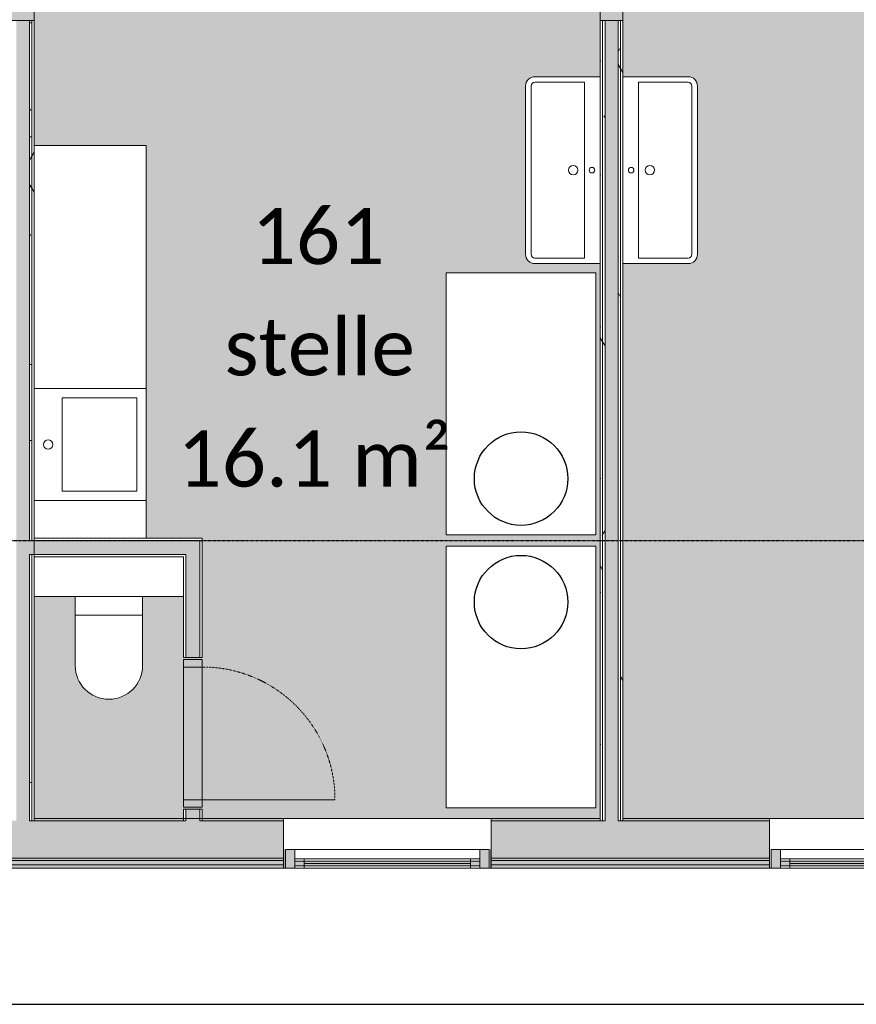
# Model space of a CAD drawing. Header units: millimetres. Extents: x -66110 to 16285, y -16697 to 38719.
# Tile 3 of 55: x -52218 to -47740, y -7282 to -2015. Entities that reach past the tile are written whole.
import ezdxf

# ---------------------------------------------------------------- set-up
doc = ezdxf.new("R2010")
doc.units = ezdxf.units.MM
for name, pattern in [('Dash 1mm', [2, 1, -1]), ('Grid Line', [5, 2, -1, 1, -1]), ('Overhead', [3.96875, 2.38125, -1.5875])]:
    doc.linetypes.add(name, pattern=pattern)
for name, color, linetype, lineweight in [('Curtain Panels', 7, 'Continuous', 9), ('Curtain Wall Mullions', 7, 'Continuous', 18), ('Doors', 7, 'Dash 1mm', 9), ('IfcAnnotation', 7, 'Continuous', 9), ('IfcCurtainWall', 7, 'Continuous', 9), ('IfcDoor', 7, 'Continuous', 9), ('IfcGrid', 7, 'Continuous', 9), ('IfcWall', 7, 'Continuous', 9), ('IfcWindow', 7, 'Continuous', 9), ('Not Exported', 7, 'Continuous', 9), ('Windows', 7, 'Continuous', 9)]:
    doc.layers.add(name, color=color, linetype=linetype, lineweight=lineweight)
doc.layers.add('IfcFlowTerminal', color=9, linetype='Continuous', lineweight=9, true_color=0x808080)
doc.layers.add('IfcFurniture', color=9, linetype='Continuous', lineweight=9, true_color=0x808080)
doc.styles.add('Calibri', font='calibri.ttf', dxfattribs={"height": 300})
pattern_1 = [(0, (0, 0), (812.8, 203.2), [67.056, -542.544, 67.056, -542.544, -3251.2]), (0, (0, 0), (812.8, 203.2), [-1219.2, 67.056, -1152.144, 67.056, -542.544, -1422.4]), (0, (0, 0), (812.8, 203.2), [-3048, 67.056, -339.344, 67.056, -948.944]), (120, (304.8, 101.6), (-582.37636, 602.30545), [67.056, -542.544, 67.056, -542.544, -3251.2]), (120, (304.8, 101.6), (-582.37636, 602.30545), [-1219.2, 67.056, -1152.144, 67.056, -542.544, -1422.4]), (120, (304.8, 101.6), (-582.37636, 602.30545), [-3048, 67.056, -339.344, 67.056, -948.944]), (240, (406.4, 508), (-230.42364, -805.50545), [67.056, -542.544, 67.056, -542.544, -3251.2]), (240, (406.4, 508), (-230.42364, -805.50545), [-1219.2, 67.056, -1152.144, 67.056, -542.544, -1422.4]), (240, (406.4, 508), (-230.42364, -805.50545), [-3048, 67.056, -339.344, 67.056, -948.944])]

# ---------------------------------------------------------------- blocks, each defined once
blk = doc.blocks.new('_furniture_boks instance - _furniture_boks instance-1879725-plan 01 ny 200')
at = {"layer": 'IfcFurniture'}
for p, q in [((700, 400), (-700, 400)), ((-700, 400), (-700, -400)), ((700, -400), (700, 400)), ((-700, -400), (700, -400))]:
    blk.add_line(p, q, dxfattribs=at)
blk = doc.blocks.new('Servant - renne 1000-2001925-plan 01 ny 200')
at = {"layer": 'IfcFlowTerminal'}
for p, q in [((-500, -20), (-500, -370)), ((500, -370), (500, -20)), ((-470, -370), (-470, -105)), ((-470, -105), (470, -105)), ((470, -105), (470, -370)), ((450, -390), (-450, -390)), ((-450, -420), (450, -420))]:
    blk.add_line(p, q, dxfattribs=at)
for centre, radius in [((0, -65), 15), ((0, -165.2), 25)]:
    blk.add_circle(centre, radius, dxfattribs=at)
for centre, radius, start, end in [((-450, -370), 50, 180, 270), ((-450, -370), 20, 180, 270), ((450, -370), 50, 270, 360), ((450, -370), 20, 270, 360)]:
    blk.add_arc(centre, radius, start, end, dxfattribs=at)
blk = doc.blocks.new('Servant - renne 1000-2001935-plan 01 ny 200')
at = {"layer": 'IfcFlowTerminal'}
for p, q in [((-500, 370), (-500, 20)), ((-470, 105), (-470, 370)), ((450, 420), (-450, 420)), ((-450, 390), (450, 390)), ((470, 370), (470, 105)), ((500, 20), (500, 370)), ((470, 105), (-470, 105))]:
    blk.add_line(p, q, dxfattribs=at)
for centre, radius in [((0, 165.2), 25), ((0, 65), 15)]:
    blk.add_circle(centre, radius, dxfattribs=at)
for centre, radius, start, end in [((-450, 370), 50, 90, 180), ((-450, 370), 20, 90, 180), ((450, 370), 50, 0, 90), ((450, 370), 20, 0, 90)]:
    blk.add_arc(centre, radius, start, end, dxfattribs=at)
blk = doc.blocks.new('System Panel - Gf100-2030690-plan 01 ny 200')
at = {"layer": 'IfcCurtainWall', "true_color": 0x80ffff}
blk.add_hatch(color=131, dxfattribs=at).paths.add_polyline_path([(411.1, 37.5), (-495, 37.5), (-495, 12.5), (495, 12.5), (495, 37.5)])
at = {"layer": 'Curtain Panels'}
for p, q in [((495, 37.5), (-495, 37.5)), ((-495, 37.5), (-495, 12.5)), ((-495, 12.5), (495, 12.5)), ((495, 12.5), (495, 37.5))]:
    blk.add_line(p, q, dxfattribs=at)
blk = doc.blocks.new('Rectangular Mullion - 50x100 høyre-2030689-plan 01 ny 200')
at = {"layer": 'IfcCurtainWall'}
for p, q in [((-50745, -6454), (-49755, -6454)), ((-49755, -6554), (-50745, -6554))]:
    blk.add_line(p, q, dxfattribs=at)
blk = doc.blocks.new('Rectangular Mullion - 50x100 venstre-2028682-plan 01 ny 200')
at = {"layer": 'IfcCurtainWall', "true_color": 0xa62f11}
h = blk.add_hatch(color=24, dxfattribs=at)
h.paths.add_polyline_path([(0, -50), (-1, -50), (0, 50)])
h.paths.add_polyline_path([(-60, -50), (-60, 50), (-10, 50), (-10, -50)])
at = {"layer": 'Curtain Wall Mullions'}
for p, q in [((-60, -50), (-60, 50)), ((-60, 50), (-10, 50)), ((-10, 50), (-10, -50)), ((-1, 50), (0, 50)), ((-1, -50), (-1, 50)), ((0, 50), (0, -50)), ((-10, -50), (-60, -50)), ((0, -50), (-1, -50))]:
    blk.add_line(p, q, dxfattribs=at)
blk = doc.blocks.new('Rectangular Mullion - 50x100 høyre-2028683-plan 01 ny 200')
at = {"layer": 'IfcCurtainWall', "true_color": 0xa62f11}
blk.add_hatch(color=24, dxfattribs=at).paths.add_polyline_path([(-60, -50), (-10, -50), (-10, 50), (-60, 50)])
at = {"layer": 'Curtain Wall Mullions'}
for p, q in [((-10, 50), (-60, 50)), ((-60, 50), (-60, -50)), ((-10, -50), (-10, 50)), ((0, 50), (-1, 50)), ((-1, 50), (-1, -50)), ((0, -50), (0, 50)), ((-60, -50), (-10, -50)), ((-1, -50), (0, -50))]:
    blk.add_line(p, q, dxfattribs=at)
blk = doc.blocks.new('System Panel - Gf100-1946557-plan 01 ny 200')
at = {"layer": 'IfcCurtainWall', "true_color": 0x80ffff}
blk.add_hatch(color=131, dxfattribs=at).paths.add_polyline_path([(505, -12.5), (-505, -12.5), (-505, -37.5), (505, -37.5)])
at = {"layer": 'Curtain Panels'}
for p, q in [((505, -12.5), (-505, -12.5)), ((-505, -12.5), (-505, -37.5)), ((-505, -37.5), (505, -37.5)), ((505, -37.5), (505, -12.5))]:
    blk.add_line(p, q, dxfattribs=at)
blk = doc.blocks.new('Rectangular Mullion - 50x100 høyre-1946552-plan 01 ny 200')
at = {"layer": 'IfcCurtainWall'}
for p, q in [((-57404, -805), (-57404, -1815)), ((-57304, -1815), (-57304, -805))]:
    blk.add_line(p, q, dxfattribs=at)
blk = doc.blocks.new('Rectangular Mullion - 50x100 høyre-1874904-plan 01 ny 200')
at = {"layer": 'IfcCurtainWall', "true_color": 0xa62f11}
h = blk.add_hatch(color=24, dxfattribs=at)
h.paths.add_polyline_path([(-10, 50), (-60, 50), (-60, -50), (-10, -50)])
h.paths.add_polyline_path([(0, 50), (-1, 50), (0, -50)])
at = {"layer": 'Curtain Wall Mullions'}
for p, q in [((-60, 50), (-60, -50)), ((-10, 50), (-60, 50)), ((-10, -50), (-10, 50)), ((0, 50), (-1, 50)), ((-1, 50), (-1, -50)), ((0, -50), (0, 50)), ((-60, -50), (-10, -50)), ((-1, -50), (0, -50))]:
    blk.add_line(p, q, dxfattribs=at)
blk = doc.blocks.new('_furniture_boks instance - _furniture_boks instance-2048037-plan 01 ny 200')
at = {"layer": 'IfcFurniture'}
for p, q in [((700, 400), (-700, 400)), ((-700, 400), (-700, -400)), ((700, -400), (700, 400)), ((-700, -400), (700, -400))]:
    blk.add_line(p, q, dxfattribs=at)
blk = doc.blocks.new('Toalett - toalett-491429-plan 01 ny 200')
at = {"layer": 'IfcFlowTerminal'}
for p, q in [((-180, 0), (-180, -100)), ((180, -100), (180, 0)), ((180, -100), (-180, -100)), ((-180, -100), (-180, -370)), ((180, -370), (180, -100))]:
    blk.add_line(p, q, dxfattribs=at)
blk.add_arc((0, -370), 180, 180, 360, dxfattribs=at)
blk = doc.blocks.new('Dør Enkel - D8x21-2056555-plan 01 ny 200')
at = {"layer": 'Doors', "linetype": 'Continuous'}
for p, q in [((355, 50), (355, 760)), ((-395, -50), (-395, 50)), ((-395, 50), (-355, 50)), ((-355, 50), (-355, -50)), ((355, 50), (355, -50)), ((355, 50), (395, 50)), ((395, 50), (395, -50)), ((-355, -50), (-395, -50)), ((395, -50), (355, -50))]:
    blk.add_line(p, q, dxfattribs=at)
at = {"layer": 'Doors'}
blk.add_arc((355, 50), 710, 90, 180, dxfattribs=at)
at = {"layer": 'IfcDoor'}
for p, q in [((-355, 50), (355, 50)), ((-355, -50), (355, -50))]:
    blk.add_line(p, q, dxfattribs=at)
blk = doc.blocks.new('_furniture_boks instance - _furniture_boks instance-2055649-plan 01 ny 200')
at = {"layer": 'IfcFurniture'}
for p, q in [((1050, -300), (1050, 300)), ((-1050, -300), (1050, -300))]:
    blk.add_line(p, q, dxfattribs=at)
blk = doc.blocks.new('Curtain Wall-Awning - Curtain Wall-Awning-2075570-plan 01 ny 200')
at = {"layer": 'IfcWindow'}
for p, q in [((495, 50), (-495, 50)), ((-495, 0), (495, 0))]:
    blk.add_line(p, q, dxfattribs=at)
at = {"layer": 'Windows'}
for p, q in [((-495, 50), (-495, 0)), ((-495, 50), (-445, 50)), ((-495, 0), (-495, 50)), ((-445, 0), (-495, 0)), ((-445, 50), (-445, 0)), ((-445, 24.6), (445, 24.6)), ((495, 50), (445, 50)), ((445, 50), (445, 0)), ((445, 0), (495, 0)), ((495, 0), (495, 50)), ((495, 0), (495, 50))]:
    blk.add_line(p, q, dxfattribs=at)
blk = doc.blocks.new('Rectangular Mullion - 50x100 venstre-V85-plan 01 ny 200')
at = {"layer": 'IfcCurtainWall', "true_color": 0xa62f11}
blk.add_hatch(color=24, dxfattribs=at).paths.add_polyline_path([(-10, -50), (-60, -50), (-60, 50), (-10, 50)])
at = {"layer": 'Curtain Wall Mullions'}
for p, q in [((-60, -50), (-60, 50)), ((-60, 50), (-10, 50)), ((-10, 50), (-10, -50)), ((-1, 50), (0, 50)), ((-1, -50), (-1, 50)), ((0, 50), (0, -50)), ((-10, -50), (-60, -50)), ((0, -50), (-1, -50))]:
    blk.add_line(p, q, dxfattribs=at)
blk = doc.blocks.new('Curtain Wall-Awning - Curtain Wall-Awning-2075036-plan 01 ny 200')
at = {"layer": 'IfcWindow'}
for p, q in [((-505, 0), (505, 0)), ((505, -50), (-505, -50))]:
    blk.add_line(p, q, dxfattribs=at)
at = {"layer": 'Windows'}
for p, q in [((-505, -50), (-505, 0)), ((-505, 0), (-505, -50)), ((-455, 0), (-505, 0)), ((-505, -50), (-455, -50)), ((-455, -50), (-455, 0)), ((-455, -24.6), (455, -24.6)), ((455, 0), (505, 0)), ((455, -50), (455, 0)), ((505, -50), (455, -50)), ((505, 0), (505, -50)), ((505, 0), (505, -50))]:
    blk.add_line(p, q, dxfattribs=at)
blk = doc.blocks.new('Rectangular Mullion - 50x100 høyre-V86-plan 01 ny 200')
at = {"layer": 'IfcCurtainWall', "true_color": 0xa62f11}
blk.add_hatch(color=24, dxfattribs=at).paths.add_polyline_path([(-10, 50), (-60, 50), (-60, -50), (-10, -50)])
at = {"layer": 'Curtain Wall Mullions'}
for p, q in [((-60, 50), (-60, -50)), ((-10, 50), (-60, 50)), ((-10, -50), (-10, 50)), ((0, 50), (-1, 50)), ((-1, 50), (-1, -50)), ((0, -50), (0, 50)), ((-60, -50), (-10, -50)), ((-1, -50), (0, -50))]:
    blk.add_line(p, q, dxfattribs=at)
blk = doc.blocks.new('fast_innredning_vask - fast_innredning_vask-1326395-plan 01 ny 200')
at = {"layer": 'IfcAnnotation', "color": 8, "true_color": 0x808080}
for p, q in [((-300, 300), (300, 300)), ((-300, -300), (-300, 300)), ((300, 300), (300, -300)), ((-250, -250), (-250, 150)), ((-250, 150), (250, 150)), ((250, 150), (250, -250)), ((250, -250), (-250, -250)), ((300, -300), (-300, -300))]:
    blk.add_line(p, q, dxfattribs=at)
blk.add_circle((0, 225), 25, dxfattribs=at)

msp = doc.modelspace()

# ---------------------------------------------------------------- hatches: boundary and pattern name
at = {"layer": 'IfcWall', "lineweight": 5, "true_color": 0xffffcd}
h = msp.add_hatch(color=7, dxfattribs=at)
h.paths.add_polyline_path([(-52235, -6300), (-52165, -6300), (-52165, -2020), (-52235, -2020), (-52235, -6287.5)])
h.paths.add_polyline_path([(-52165, -1010), (-52165, -790), (-52235, -790), (-52235, -1010)])
h.paths.add_polyline_path([(-52165, 220), (-52165, 760), (-52235, 760), (-52235, 220)])
h.paths.add_polyline_path([(-52235, 1770), (-52165, 1770), (-52165, 3550), (-52235, 3550), (-52235, 2500)])
at = {"layer": 'IfcWall', "true_color": 0x787878}
h = msp.add_hatch(dxfattribs=at)
h.set_pattern_fill('FP_1', color=8, style=0, pattern_type=2)
h.set_pattern_definition(pattern_1)
h.paths.add_polyline_path([(-52152.5, -6300), (-52152.5, -4875), (-52165, -4875), (-52165, -6300)])
h.paths.add_polyline_path([(-52165, -4800), (-52152.5, -4800), (-52152.5, -2020), (-52165, -2020), (-52165, -4787.5)])
h.paths.add_polyline_path([(-52152.5, -1010), (-52152.5, -935), (-52165, -935), (-52165, -1010)])
h.paths.add_polyline_path([(-52152.5, -865), (-52152.5, -790), (-52165, -790), (-52165, -865)])
h.paths.add_polyline_path([(-52165, 220), (-52152.5, 220), (-52152.5, 760), (-52165, 760)])
h.paths.add_polyline_path([(-52165, 1770), (-52152.5, 1770), (-52152.5, 2500), (-52165, 2500), (-52165, 2475)])
h.paths.add_polyline_path([(-52152.5, 2570), (-52152.5, 3562.5), (-52165, 3562.5), (-52165, 2570)])
h = msp.add_hatch(dxfattribs=at)
h.set_pattern_fill('FP_1', color=8, style=0, pattern_type=2)
h.set_pattern_definition(pattern_1)
h.paths.add_polyline_path([(-52140, -6300), (-52140, -4875), (-52152.5, -4875), (-52152.5, -6300)])
h.paths.add_polyline_path([(-52152.5, -4800), (-52140, -4800), (-52140, -2020), (-52152.5, -2020), (-52152.5, -4787.5)])
h.paths.add_polyline_path([(-52140, -1010), (-52140, -947.5), (-52152.5, -947.5), (-52152.5, -1010)])
h.paths.add_polyline_path([(-52152.5, -852.5), (-52140, -852.5), (-52140, -790), (-52152.5, -790), (-52152.5, -840)])
h.paths.add_polyline_path([(-52152.5, 220), (-52140, 220), (-52140, 760), (-52152.5, 760)])
h.paths.add_polyline_path([(-52152.5, 1770), (-52140, 1770), (-52140, 2487.5), (-52152.5, 2487.5), (-52152.5, 2475)])
h.paths.add_polyline_path([(-52140, 2582.5), (-52140, 3575), (-52152.5, 3575), (-52152.5, 2582.5)])
h = msp.add_hatch(dxfattribs=at)
h.set_pattern_fill('FP_1', color=8, style=0, pattern_type=2)
h.set_pattern_definition(pattern_1)
h.paths.add_polyline_path([(-49097.5, -6300), (-49085, -6300), (-49085, -2020), (-49097.5, -2020), (-49097.5, -6287.5)])
h.paths.add_polyline_path([(-49085, -1010), (-49085, -947.5), (-49097.5, -947.5), (-49097.5, -1010)])
at = {"layer": 'IfcWall', "lineweight": 5, "true_color": 0xffffcd}
h = msp.add_hatch(color=7, dxfattribs=at)
h.paths.add_polyline_path([(-49015, -6300), (-49015, -2020), (-49085, -2020), (-49085, -6300)])
h.paths.add_polyline_path([(-49015, -1010), (-49015, -935), (-49085, -935), (-49085, -1010)])
at = {"layer": 'IfcWall', "true_color": 0x787878}
h = msp.add_hatch(dxfattribs=at)
h.set_pattern_fill('FP_1', color=8, style=0, pattern_type=2)
h.set_pattern_definition(pattern_1)
h.paths.add_polyline_path([(-49002.5, -6300), (-49002.5, -2020), (-49015, -2020), (-49015, -6300)])
h.paths.add_polyline_path([(-49015, -1010), (-49002.5, -1010), (-49002.5, -947.5), (-49015, -947.5), (-49015, -960)])
h = msp.add_hatch(dxfattribs=at)
h.set_pattern_fill('FP_1', color=8, style=0, pattern_type=2)
h.set_pattern_definition(pattern_1)
h.paths.add_polyline_path([(-49097.5, -6300), (-49097.5, -2020), (-49110, -2020), (-49110, -6300)])
h.paths.add_polyline_path([(-49110, -1010), (-49097.5, -1010), (-49097.5, -960), (-49110, -960)])
h = msp.add_hatch(dxfattribs=at)
h.set_pattern_fill('FP_1', color=8, style=0, pattern_type=2)
h.set_pattern_definition(pattern_1)
h.paths.add_polyline_path([(-48990, -6300), (-48990, -2020), (-49002.5, -2020), (-49002.5, -6300)])
h.paths.add_polyline_path([(-48990, -1010), (-48990, -960), (-49002.5, -960), (-49002.5, -1010)])
h = msp.add_hatch(dxfattribs=at)
h.set_pattern_fill('FP_1', color=8, style=0, pattern_type=2)
h.set_pattern_definition(pattern_1)
h.paths.add_polyline_path([(-51252.5, -4800), (-51240, -4800), (-51240, -4787.5), (-52140, -4787.5), (-52140, -4800), (-51948.5, -4800)])
at = {"layer": 'IfcWall', "lineweight": 5, "true_color": 0xffffcd}
msp.add_hatch(color=7, dxfattribs=at).paths.add_polyline_path([(-51252.5, -4875), (-51252.5, -4800), (-52165, -4800), (-52165, -4875), (-51327.5, -4875)])
at = {"layer": 'IfcWall', "true_color": 0x787878}
h = msp.add_hatch(dxfattribs=at)
h.set_pattern_fill('FP_1', color=8, style=0, pattern_type=2)
h.set_pattern_definition(pattern_1)
h.paths.add_polyline_path([(-51252.5, -6300), (-51240, -6300), (-51240, -6237.5), (-51252.5, -6237.5), (-51252.5, -6287.5)])
h.paths.add_polyline_path([(-51252.5, -5427.5), (-51240, -5427.5), (-51240, -4800), (-51252.5, -4800), (-51252.5, -5025.2)])
h = msp.add_hatch(dxfattribs=at)
h.set_pattern_fill('FP_1', color=8, style=0, pattern_type=2)
h.set_pattern_definition(pattern_1)
h.paths.add_polyline_path([(-52140, -4887.5), (-51327.5, -4887.5), (-51327.5, -4875), (-52140, -4875)])
h = msp.add_hatch(dxfattribs=at)
h.set_pattern_fill('FP_1', color=8, style=0, pattern_type=2)
h.set_pattern_definition(pattern_1)
h.paths.add_polyline_path([(-51340, -6300), (-51327.5, -6300), (-51327.5, -6237.5), (-51340, -6237.5), (-51340, -6287.5)])
h.paths.add_polyline_path([(-51340, -5427.5), (-51327.5, -5427.5), (-51327.5, -4887.5), (-51340, -4887.5), (-51340, -5025.2)])
at = {"layer": 'IfcWall', "lineweight": 5, "true_color": 0xffffcd}
h = msp.add_hatch(color=7, dxfattribs=at)
h.paths.add_polyline_path([(-51327.5, -6300), (-51252.5, -6300), (-51252.5, -6237.5), (-51327.5, -6237.5), (-51327.5, -6287.5)])
h.paths.add_polyline_path([(-51252.5, -5427.5), (-51252.5, -4875), (-51327.5, -4875), (-51327.5, -5427.5)])
h = msp.add_hatch(color=7, dxfattribs=at)
h.paths.add_polyline_path([(-40195, -6500), (-39205, -6500), (-39205, -6300), (-40195, -6300)])
h.paths.add_polyline_path([(-36750, -6500), (-36750, -6300), (-37295, -6300), (-37295, -6500), (-36950, -6500)])
h.paths.add_polyline_path([(-57150, -6500), (-54505, -6500), (-54505, -6300), (-57150, -6300)])
h.paths.add_polyline_path([(-48729.9, -6500), (-48205, -6500), (-48205, -6300), (-49695, -6300), (-49695, -6500), (-48990, -6500)])
h.paths.add_polyline_path([(-50805, -6500), (-50805, -6300), (-52295, -6300), (-52295, -6500), (-51240, -6500)])
h.paths.add_polyline_path([(-42936.5, -6500), (-42405, -6500), (-42405, -6300), (-43895, -6300), (-43895, -6500), (-42990, -6500)])
at = {"layer": 'IfcWall', "true_color": 0x787878}
h = msp.add_hatch(dxfattribs=at)
h.set_pattern_fill('FP_1', color=8, style=0, pattern_type=2)
h.set_pattern_definition(pattern_1)
h.paths.add_polyline_path([(-48205, -6300), (-48205, -6287.5), (-48990, -6287.5), (-48990, -6300), (-48729.9, -6300)])
h.paths.add_polyline_path([(-43895, -6300), (-43110, -6300), (-43110, -6287.5), (-43895, -6287.5)])
h.paths.add_polyline_path([(-51240, -6300), (-50805, -6300), (-50805, -6287.5), (-51240, -6287.5)])
h.paths.add_polyline_path([(-51340, -6300), (-51340, -6287.5), (-52140, -6287.5), (-52140, -6300), (-51948.5, -6300)])
h.paths.add_polyline_path([(-36962.5, -6300), (-36950, -6300), (-36950, -6287.5), (-37295, -6287.5), (-37295, -6300), (-37143.1, -6300)])
h.paths.add_polyline_path([(-39718, -6300), (-39610, -6300), (-39610, -6287.5), (-40195, -6287.5), (-40195, -6300)])
h.paths.add_polyline_path([(-57137.5, -6300), (-54505, -6300), (-54505, -6287.5), (-57137.5, -6287.5)])
h.paths.add_polyline_path([(-49110, -6300), (-49110, -6287.5), (-49695, -6287.5), (-49695, -6300), (-49373.6, -6300)])
h.paths.add_polyline_path([(-52295, -6300), (-52260, -6300), (-52260, -6287.5), (-52295, -6287.5)])
h.paths.add_polyline_path([(-39205, -6300), (-39205, -6287.5), (-39490, -6287.5), (-39490, -6300), (-39396.1, -6300)])
h.paths.add_polyline_path([(-42936.5, -6300), (-42405, -6300), (-42405, -6287.5), (-42990, -6287.5), (-42990, -6300)])
at = {"layer": 'IfcWall', "lineweight": 5, "true_color": 0xf0f0f0}
h = msp.add_hatch(color=7, dxfattribs=at)
h.paths.add_polyline_path([(-39205, -6535), (-39205, -6512), (-40195, -6512), (-40195, -6535), (-39718, -6535)])
h.paths.add_polyline_path([(-36750, -6535), (-36715, -6535), (-36715, -6512), (-37295, -6512), (-37295, -6535), (-37143.1, -6535)])
h.paths.add_polyline_path([(-57137.5, -6535), (-54505, -6535), (-54505, -6512), (-57362, -6512), (-57362, -6535), (-57150, -6535)])
h.paths.add_polyline_path([(-52295, -6535), (-50805, -6535), (-50805, -6512), (-52295, -6512)])
h.paths.add_polyline_path([(-49695, -6535), (-48205, -6535), (-48205, -6512), (-49695, -6512)])
h.paths.add_polyline_path([(-42936.5, -6535), (-42405, -6535), (-42405, -6512), (-43895, -6512), (-43895, -6535), (-43580.2, -6535)])
at = {"layer": 'IfcWall', "lineweight": 5, "true_color": 0x787878}
h = msp.add_hatch(color=8, dxfattribs=at)
h.paths.add_polyline_path([(-43895, -6512), (-42405, -6512), (-42405, -6500), (-43895, -6500)])
h.paths.add_polyline_path([(-54505, -6512), (-54505, -6500), (-57350, -6500), (-57350, -6512), (-55810.8, -6512)])
h.paths.add_polyline_path([(-51240, -6512), (-50805, -6512), (-50805, -6500), (-52295, -6500), (-52295, -6512), (-51252.5, -6512)])
h.paths.add_polyline_path([(-49695, -6512), (-48205, -6512), (-48205, -6500), (-49695, -6500)])
h.paths.add_polyline_path([(-39718, -6512), (-39205, -6512), (-39205, -6500), (-40195, -6500), (-40195, -6512)])
h.paths.add_polyline_path([(-37295, -6512), (-36738, -6512), (-36738, -6500), (-37295, -6500)])
at = {"layer": 'IfcWall', "true_color": 0xa62f11}
h = msp.add_hatch(color=24, dxfattribs=at)
h.paths.add_polyline_path([(-57385, -6554), (-54505, -6554), (-54505, -6535), (-57385, -6535)])
h.paths.add_polyline_path([(-49695, -6554), (-48205, -6554), (-48205, -6535), (-49695, -6535)])
h.paths.add_polyline_path([(-50805, -6554), (-50805, -6535), (-52295, -6535), (-52295, -6554), (-51948.5, -6554)])
h.paths.add_polyline_path([(-40195, -6554), (-39205, -6554), (-39205, -6535), (-40195, -6535)])
h.paths.add_polyline_path([(-43895, -6554), (-42405, -6554), (-42405, -6535), (-43895, -6535)])
h.paths.add_polyline_path([(-37143.1, -6554), (-36696, -6554), (-36696, -6535), (-37295, -6535), (-37295, -6554)])
at = {"layer": 'Not Exported', "true_color": 0xdee9dc}
h = msp.add_hatch(color=254, dxfattribs=at)
h.paths.add_polyline_path([(-53235.9, -6287.5), (-52260, -6287.5), (-52260, -3319.8), (-52622.9, -3318.1), (-52635, -3313.1), (-52645.4, -3305.2), (-52655.4, -3289.8), (-52659.3, -3275), (-52660, -3269.8), (-52658.3, -2356.9), (-52653.3, -2344.8), (-52645.4, -2334.5), (-52630, -2324.5), (-52615.2, -2320.5), (-52610, -2319.8), (-52260, -2319.8), (-52260, -2020), (-52200, -2020), (-52200, -1010), (-52260, -1010), (-52260, -790), (-52200, -790), (-52200, 220), (-52260, 220), (-52260, 540), (-57137.5, 540), (-57137.5, -6287.5), (-54505, -6287.5)])
h.paths.add_polyline_path([(-55655.8, -5806.3), (-55701.1, -5800.4), (-55743.3, -5782.9), (-55779.5, -5755.1), (-55810.8, -5710.6), (-55824.8, -5676.6), (-55830.8, -5631.3), (-55824.8, -5586), (-55812.9, -5557.2), (-55978.7, -5557.2), (-55966.7, -5586), (-55960.8, -5631.3), (-55966.7, -5676.6), (-55984.2, -5718.8), (-56012, -5755.1), (-56048.3, -5782.9), (-56090.5, -5800.4), (-56135.8, -5806.3), (-56181.1, -5800.4), (-56223.3, -5782.9), (-56259.5, -5755.1), (-56287.3, -5718.8), (-56304.8, -5676.6), (-56310.8, -5631.3), (-56304.8, -5586), (-56292.9, -5557.2), (-56505.1, -5557.2), (-56505.1, -5345.1), (-56533.9, -5357), (-56579.2, -5362.9), (-56624.5, -5357), (-56666.7, -5339.5), (-56702.9, -5311.7), (-56730.7, -5275.4), (-56748.2, -5233.2), (-56754.2, -5187.9), (-56748.2, -5142.7), (-56730.7, -5100.4), (-56702.9, -5064.2), (-56666.7, -5036.4), (-56624.5, -5018.9), (-56579.2, -5012.9), (-56533.9, -5018.9), (-56505.1, -5030.8), (-56505.1, -4865.1), (-56533.9, -4877), (-56579.2, -4882.9), (-56624.5, -4877), (-56666.7, -4859.5), (-56702.9, -4831.7), (-56730.7, -4795.4), (-56748.2, -4753.2), (-56754.2, -4707.9), (-56748.2, -4662.7), (-56730.7, -4620.4), (-56702.9, -4584.2), (-56666.7, -4556.4), (-56624.5, -4538.9), (-56579.2, -4532.9), (-56533.9, -4538.9), (-56505.1, -4550.8), (-56505.1, -4357.2), (-56271.5, -4357.2), (-56283.4, -4328.4), (-56289.4, -4283.1), (-56283.4, -4237.9), (-56265.9, -4195.6), (-56238.1, -4159.4), (-56201.9, -4131.6), (-56159.7, -4114.1), (-56114.4, -4108.1), (-56069.1, -4114.1), (-56026.9, -4131.6), (-55990.6, -4159.4), (-55962.8, -4195.6), (-55945.3, -4237.9), (-55939.4, -4283.1), (-55945.3, -4328.4), (-55957.3, -4357.2), (-55791.5, -4357.2), (-55803.4, -4328.4), (-55809.4, -4283.1), (-55803.4, -4237.9), (-55785.9, -4195.6), (-55758.1, -4159.4), (-55721.9, -4131.6), (-55679.7, -4114.1), (-55634.4, -4108.1), (-55589.1, -4114.1), (-55546.9, -4131.6), (-55510.6, -4159.4), (-55482.8, -4195.6), (-55465.3, -4237.9), (-55459.4, -4283.1), (-55465.3, -4328.4), (-55477.3, -4357.2), (-55305.1, -4357.2), (-55305.1, -4569.4), (-55276.3, -4557.5), (-55231, -4551.5), (-55185.7, -4557.5), (-55143.5, -4575), (-55107.2, -4602.8), (-55079.4, -4639), (-55061.9, -4681.2), (-55056, -4726.5), (-55061.9, -4771.8), (-55079.4, -4814), (-55107.2, -4850.3), (-55143.5, -4878.1), (-55185.7, -4895.6), (-55231, -4901.5), (-55276.3, -4895.6), (-55305.1, -4883.6), (-55305.1, -5049.4), (-55276.3, -5037.5), (-55231, -5031.5), (-55185.7, -5037.5), (-55143.5, -5055), (-55107.2, -5082.8), (-55079.4, -5119), (-55061.9, -5161.2), (-55056, -5206.5), (-55061.9, -5251.8), (-55079.4, -5294), (-55107.2, -5330.3), (-55143.5, -5358.1), (-55185.7, -5375.6), (-55231, -5381.5), (-55276.3, -5375.6), (-55305.1, -5363.6), (-55305.1, -5557.2), (-55498.7, -5557.2), (-55486.7, -5586), (-55480.8, -5631.3), (-55486.7, -5676.6), (-55504.2, -5718.8), (-55532, -5755.1), (-55568.3, -5782.9), (-55610.5, -5800.4)])
h.paths.add_polyline_path([(-55655.8, -3506.6), (-55701.1, -3500.6), (-55743.3, -3483.2), (-55779.5, -3455.3), (-55810.8, -3410.8), (-55824.8, -3376.9), (-55830.8, -3331.6), (-55824.8, -3286.3), (-55812.9, -3257.5), (-55978.7, -3257.5), (-55966.7, -3286.3), (-55960.8, -3331.6), (-55966.7, -3376.9), (-55984.2, -3419.1), (-56012, -3455.3), (-56048.3, -3483.2), (-56090.5, -3500.6), (-56135.8, -3506.6), (-56181.1, -3500.6), (-56223.3, -3483.2), (-56259.5, -3455.3), (-56287.3, -3419.1), (-56304.8, -3376.9), (-56310.8, -3331.6), (-56304.8, -3286.3), (-56292.9, -3257.5), (-56505.1, -3257.5), (-56505.1, -3045.3), (-56533.9, -3057.2), (-56579.2, -3063.2), (-56624.5, -3057.2), (-56666.7, -3039.8), (-56702.9, -3011.9), (-56730.7, -2975.7), (-56748.2, -2933.5), (-56754.2, -2888.2), (-56748.2, -2842.9), (-56730.7, -2800.7), (-56702.9, -2764.5), (-56666.7, -2736.6), (-56624.5, -2719.2), (-56579.2, -2713.2), (-56533.9, -2719.2), (-56505.1, -2731.1), (-56505.1, -2565.3), (-56533.9, -2577.2), (-56579.2, -2583.2), (-56624.5, -2577.2), (-56666.7, -2559.8), (-56702.9, -2531.9), (-56730.7, -2495.7), (-56748.4, -2452), (-56754.2, -2408.2), (-56748.2, -2362.9), (-56730.7, -2320.7), (-56702.9, -2284.5), (-56666.7, -2256.6), (-56624.5, -2239.2), (-56579.2, -2233.2), (-56533.9, -2239.2), (-56505.1, -2251.1), (-56505.1, -2057.5), (-56271.5, -2057.5), (-56283.4, -2028.7), (-56289.4, -1983.4), (-56283.4, -1938.1), (-56265.9, -1895.9), (-56238.1, -1859.7), (-56201.9, -1831.8), (-56159.7, -1814.4), (-56114.4, -1808.4), (-56069.1, -1814.4), (-56026.9, -1831.8), (-55990.6, -1859.7), (-55962.8, -1895.9), (-55945.3, -1938.1), (-55939.4, -1983.4), (-55945.3, -2028.7), (-55957.3, -2057.5), (-55791.5, -2057.5), (-55803.4, -2028.7), (-55809.4, -1983.4), (-55803.4, -1938.1), (-55785.9, -1895.9), (-55758.1, -1859.7), (-55721.9, -1831.8), (-55679.7, -1814.4), (-55634.4, -1808.4), (-55589.1, -1814.4), (-55546.9, -1831.8), (-55510.6, -1859.7), (-55482.8, -1895.9), (-55465.3, -1938.1), (-55459.4, -1983.4), (-55465.3, -2028.7), (-55477.3, -2057.5), (-55305.1, -2057.5), (-55305.1, -2269.7), (-55276.3, -2257.8), (-55231, -2251.8), (-55185.7, -2257.8), (-55143.5, -2275.2), (-55107.2, -2303.1), (-55079.4, -2339.3), (-55061.9, -2381.5), (-55056, -2426.8), (-55061.9, -2472.1), (-55079.4, -2514.3), (-55107.2, -2550.5), (-55143.5, -2578.4), (-55185.7, -2595.8), (-55231, -2601.8), (-55276.3, -2595.8), (-55305.1, -2583.9), (-55305.1, -2749.7), (-55276.3, -2737.8), (-55231, -2731.8), (-55185.7, -2737.8), (-55143.5, -2755.2), (-55107.2, -2783.1), (-55079.4, -2819.3), (-55061.9, -2861.5), (-55056, -2906.8), (-55061.9, -2952.1), (-55079.4, -2994.3), (-55107.2, -3030.5), (-55143.5, -3058.4), (-55185.7, -3075.8), (-55231, -3081.8), (-55276.3, -3075.8), (-55305.1, -3063.9), (-55305.1, -3257.5), (-55498.7, -3257.5), (-55486.7, -3286.3), (-55480.8, -3331.6), (-55486.7, -3376.9), (-55504.2, -3419.1), (-55532, -3455.3), (-55568.3, -3483.2), (-55610.5, -3500.6)])
at = {"layer": 'Not Exported', "true_color": 0xe6f3fa}
h = msp.add_hatch(color=7, dxfattribs=at)
h.paths.add_polyline_path([(-51340, -6287.5), (-51340, -6237.5), (-51240, -6237.5), (-51240, -6287.5), (-49110, -6287.5), (-49110, -3319.8), (-49472.9, -3318.1), (-49485, -3313.1), (-49495.4, -3305.2), (-49505.4, -3289.8), (-49509.3, -3275), (-49510, -3269.8), (-49508.3, -2356.9), (-49503.3, -2344.8), (-49495.4, -2334.5), (-49480, -2324.5), (-49465.2, -2320.5), (-49460, -2319.8), (-49110, -2319.8), (-49110, -2020), (-49050, -2020), (-49050, -1010), (-49110, -1010), (-49110, -960), (-49745, -960), (-49745, -900), (-50755, -900), (-50755, -960), (-52140, -960), (-52140, -1010), (-52200, -1010), (-52200, -2020), (-52140, -2020), (-52140, -2687.5), (-51540, -2687.5), (-51540, -4787.5), (-51240, -4787.5), (-51240, -5427.5), (-51340, -5427.5), (-51340, -5100), (-51560, -5100), (-51560, -5470), (-51566.1, -5516.6), (-51584.1, -5560), (-51612.7, -5597.3), (-51650, -5625.9), (-51693.4, -5643.9), (-51740, -5650), (-51786.6, -5643.9), (-51830, -5625.9), (-51867.3, -5597.3), (-51895.9, -5560), (-51913.9, -5516.6), (-51920, -5470), (-51920, -5100), (-52140, -5100), (-52140, -6287.5), (-51948.5, -6287.5)])
h.paths.add_polyline_path([(-49134.2, -6230.3), (-49934.2, -6230.3), (-49934.2, -4830.3), (-49134.2, -4830.3), (-49134.2, -5882.9)])
h.paths.add_polyline_path([(-49934.2, -4769.7), (-49934.2, -3369.7), (-49134.2, -3369.7), (-49134.2, -4769.7)])
at = {"layer": 'Not Exported', "true_color": 0xdee9dc}
h = msp.add_hatch(color=254, dxfattribs=at)
h.paths.add_polyline_path([(-43580.2, -6287.5), (-43110, -6287.5), (-43110, -2020), (-43050, -2020), (-43050, -1010), (-43110, -1010), (-43110, -960), (-46930, -960), (-46930, -900), (-47940, -900), (-47940, -960), (-48990, -960), (-48990, -1010), (-49050, -1010), (-49050, -2020), (-48990, -2020), (-48990, -2319.8), (-48627.1, -2321.5), (-48615, -2326.5), (-48604.6, -2334.5), (-48594.6, -2349.8), (-48590.7, -2364.7), (-48590, -2369.8), (-48591.7, -3282.8), (-48596.7, -3294.8), (-48604.6, -3305.2), (-48620, -3315.2), (-48634.8, -3319.2), (-48640, -3319.8), (-48990, -3319.8), (-48990, -6287.5), (-43895, -6287.5)])
h.paths.add_polyline_path([(-44240.7, -5696.6), (-44286, -5690.6), (-44328.2, -5673.2), (-44364.4, -5645.3), (-44392.3, -5609.1), (-44409.7, -5566.9), (-44415.7, -5521.6), (-44409.7, -5476.3), (-44397.8, -5447.5), (-44563.6, -5447.5), (-44551.7, -5476.3), (-44545.7, -5521.6), (-44551.7, -5566.9), (-44569.1, -5609.1), (-44597, -5645.3), (-44633.2, -5673.2), (-44675.4, -5690.6), (-44720.7, -5696.6), (-44766, -5690.6), (-44808.2, -5673.2), (-44844.4, -5645.3), (-44872.3, -5609.1), (-44889.7, -5566.9), (-44895.7, -5521.6), (-44889.7, -5476.3), (-44877.8, -5447.5), (-45090, -5447.5), (-45090, -5235.3), (-45118.8, -5247.2), (-45164.1, -5253.2), (-45209.4, -5247.2), (-45251.6, -5229.8), (-45287.8, -5201.9), (-45315.7, -5165.7), (-45333.1, -5123.5), (-45339.1, -5078.2), (-45329.9, -5025.2), (-45315.7, -4990.7), (-45287.8, -4954.5), (-45251.6, -4926.6), (-45209.4, -4909.2), (-45164.1, -4903.2), (-45118.8, -4909.2), (-45090, -4921.1), (-45090, -4755.3), (-45118.8, -4767.2), (-45164.1, -4773.2), (-45209.4, -4767.2), (-45251.6, -4749.8), (-45287.8, -4721.9), (-45315.7, -4685.7), (-45333.1, -4643.5), (-45339.1, -4598.2), (-45333.1, -4552.9), (-45315.7, -4510.7), (-45287.8, -4474.5), (-45251.6, -4446.6), (-45209.4, -4429.2), (-45164.1, -4423.2), (-45118.8, -4429.2), (-45090, -4441.1), (-45090, -4247.5), (-44856.4, -4247.5), (-44868.3, -4218.7), (-44873.5, -4167.5), (-44868.3, -4128.1), (-44850.9, -4085.9), (-44823, -4049.7), (-44786.8, -4021.8), (-44744.6, -4004.4), (-44699.3, -3998.4), (-44654, -4004.4), (-44611.8, -4021.8), (-44575.6, -4049.7), (-44547.7, -4085.9), (-44530.3, -4128.1), (-44524.3, -4173.4), (-44530.3, -4218.7), (-44542.2, -4247.5), (-44376.4, -4247.5), (-44388.3, -4218.7), (-44393.5, -4167.5), (-44388.3, -4128.1), (-44370.9, -4085.9), (-44343, -4049.7), (-44306.8, -4021.8), (-44264.6, -4004.4), (-44219.3, -3998.4), (-44174, -4004.4), (-44131.8, -4021.8), (-44095.6, -4049.7), (-44067.7, -4085.9), (-44050.3, -4128.1), (-44044.3, -4173.4), (-44050.3, -4218.7), (-44062.2, -4247.5), (-43890, -4247.5), (-43890, -4459.7), (-43861.2, -4447.8), (-43815.9, -4441.8), (-43770.6, -4447.8), (-43728.4, -4465.2), (-43692.2, -4493.1), (-43664.3, -4529.3), (-43646.9, -4571.5), (-43640.9, -4616.8), (-43646.9, -4662.1), (-43664.3, -4704.3), (-43692.2, -4740.5), (-43728.4, -4768.4), (-43770.6, -4785.8), (-43815.9, -4791.8), (-43861.2, -4785.8), (-43890, -4773.9), (-43890, -4939.7), (-43861.2, -4927.8), (-43815.9, -4921.8), (-43770.6, -4927.8), (-43728.4, -4945.2), (-43692.2, -4973.1), (-43664.3, -5009.3), (-43646.9, -5051.5), (-43640.9, -5096.8), (-43646.9, -5142.1), (-43664.3, -5184.3), (-43692.2, -5220.5), (-43728.4, -5248.4), (-43770.6, -5265.8), (-43815.9, -5271.8), (-43861.2, -5265.8), (-43890, -5253.9), (-43890, -5447.5), (-44083.6, -5447.5), (-44071.7, -5476.3), (-44065.7, -5521.6), (-44071.7, -5566.9), (-44089.1, -5609.1), (-44117, -5645.3), (-44153.2, -5673.2), (-44195.4, -5690.6), (-44223.9, -5694.4)])
h.paths.add_polyline_path([(-46547.8, -5696.6), (-46593.1, -5690.6), (-46635.3, -5673.2), (-46671.6, -5645.3), (-46699.4, -5609.1), (-46716.9, -5566.9), (-46722.8, -5521.6), (-46716.9, -5476.3), (-46704.9, -5447.5), (-46870.7, -5447.5), (-46858.8, -5476.3), (-46852.8, -5521.6), (-46858.8, -5566.9), (-46876.3, -5609.1), (-46904.1, -5645.3), (-46940.3, -5673.2), (-46982.5, -5690.6), (-47027.8, -5696.6), (-47073.1, -5690.6), (-47115.3, -5673.2), (-47151.6, -5645.3), (-47179.4, -5609.1), (-47196.9, -5566.9), (-47202.8, -5521.6), (-47196.9, -5476.3), (-47184.9, -5447.5), (-47397.1, -5447.5), (-47397.1, -5235.3), (-47425.9, -5247.2), (-47471.2, -5253.2), (-47516.5, -5247.2), (-47558.7, -5229.8), (-47595, -5201.9), (-47622.8, -5165.7), (-47640.3, -5123.5), (-47646.2, -5078.2), (-47637.1, -5025.2), (-47622.8, -4990.7), (-47595, -4954.5), (-47558.7, -4926.6), (-47516.5, -4909.2), (-47471.2, -4903.2), (-47425.9, -4909.2), (-47397.1, -4921.1), (-47397.1, -4755.3), (-47425.9, -4767.2), (-47471.2, -4773.2), (-47516.5, -4767.2), (-47558.7, -4749.8), (-47595, -4721.9), (-47622.8, -4685.7), (-47640.3, -4643.5), (-47646.2, -4598.2), (-47640.3, -4552.9), (-47622.8, -4510.7), (-47595, -4474.5), (-47558.7, -4446.6), (-47516.5, -4429.2), (-47471.2, -4423.2), (-47425.9, -4429.2), (-47397.1, -4441.1), (-47397.1, -4247.5), (-47163.5, -4247.5), (-47175.5, -4218.7), (-47180.6, -4167.5), (-47175.5, -4128.1), (-47158, -4085.9), (-47130.2, -4049.7), (-47093.9, -4021.8), (-47051.7, -4004.4), (-47006.4, -3998.4), (-46961.1, -4004.4), (-46918.9, -4021.8), (-46882.7, -4049.7), (-46854.9, -4085.9), (-46837.4, -4128.1), (-46831.4, -4173.4), (-46837.4, -4218.7), (-46849.3, -4247.5), (-46683.5, -4247.5), (-46695.5, -4218.7), (-46700.6, -4167.5), (-46695.5, -4128.1), (-46678, -4085.9), (-46650.2, -4049.7), (-46613.9, -4021.8), (-46571.7, -4004.4), (-46526.4, -3998.4), (-46481.1, -4004.4), (-46438.9, -4021.8), (-46402.7, -4049.7), (-46374.9, -4085.9), (-46357.4, -4128.1), (-46351.4, -4173.4), (-46357.4, -4218.7), (-46369.3, -4247.5), (-46197.1, -4247.5), (-46197.1, -4459.7), (-46168.3, -4447.8), (-46123, -4441.8), (-46077.7, -4447.8), (-46035.5, -4465.2), (-45999.3, -4493.1), (-45971.5, -4529.3), (-45954, -4571.5), (-45948, -4616.8), (-45954, -4662.1), (-45971.5, -4704.3), (-45999.3, -4740.5), (-46035.5, -4768.4), (-46077.7, -4785.8), (-46123, -4791.8), (-46168.3, -4785.8), (-46197.1, -4773.9), (-46197.1, -4939.7), (-46168.3, -4927.8), (-46123, -4921.8), (-46077.7, -4927.8), (-46035.5, -4945.2), (-45999.3, -4973.1), (-45971.5, -5009.3), (-45954, -5051.5), (-45948, -5096.8), (-45954, -5142.1), (-45971.5, -5184.3), (-45999.3, -5220.5), (-46035.5, -5248.4), (-46077.7, -5265.8), (-46123, -5271.8), (-46168.3, -5265.8), (-46197.1, -5253.9), (-46197.1, -5447.5), (-46390.7, -5447.5), (-46378.8, -5476.3), (-46372.8, -5521.6), (-46378.8, -5566.9), (-46396.3, -5609.1), (-46424.1, -5645.3), (-46460.3, -5673.2), (-46502.5, -5690.6)])
h.paths.add_polyline_path([(-48640, -3289.8), (-48630, -3287.2), (-48633.5, -3287.2), (-48638.4, -3289.2)])

# ---------------------------------------------------------------- linework, layer by layer
at = {"layer": 'IfcAnnotation', "linetype": 'Overhead', "lineweight": 25}
msp.add_line((-58150, -7281.7), (-33750, -7281.7), dxfattribs=at)
at = {"layer": 'IfcAnnotation', "color": 253, "lineweight": 25, "true_color": 0xb0b0b0}
for centre in [(-49534.2, -4469.7), (-49534.2, -5130.3)]:
    msp.add_circle(centre, 250, dxfattribs=at)
at = {"layer": 'IfcGrid', "color": 9, "linetype": 'Grid Line', "lineweight": 25, "true_color": 0xc0c0c0}
msp.add_line((-55874.3, -4800), (4529.7, -4800), dxfattribs=at)
at = {"layer": 'IfcWall', "lineweight": 18}
for p, q in [((-52140, -2020), (-52260, -2020)), ((-52140, -4787.5), (-52140, -2020)), ((-49110, -2020), (-49110, -6287.5)), ((-48990, -2020), (-49110, -2020)), ((-48990, -6287.5), (-48990, -2020)), ((-51240, -4787.5), (-52140, -4787.5)), ((-51240, -5427.5), (-51240, -4787.5)), ((-52140, -6287.5), (-52140, -4887.5)), ((-52140, -4887.5), (-51340, -4887.5)), ((-51340, -4887.5), (-51340, -5427.5)), ((-51340, -5427.5), (-51240, -5427.5)), ((-51240, -6237.5), (-51340, -6237.5)), ((-51340, -6237.5), (-51340, -6287.5)), ((-51240, -6287.5), (-51240, -6237.5)), ((-51340, -6287.5), (-52140, -6287.5)), ((-50805, -6287.5), (-51240, -6287.5)), ((-50805, -6554), (-50805, -6287.5)), ((-49110, -6287.5), (-49695, -6287.5)), ((-49695, -6287.5), (-49695, -6554)), ((-48205, -6287.5), (-48990, -6287.5)), ((-48205, -6554), (-48205, -6287.5)), ((-52295, -6554), (-50805, -6554)), ((-49695, -6554), (-48205, -6554))]:
    msp.add_line(p, q, dxfattribs=at)
at = {"layer": 'IfcWall'}
for p, q in [((-52165, -4800), (-52165, -2020)), ((-52152.5, -4800), (-52152.5, -2020)), ((-49097.5, -6300), (-49097.5, -2020)), ((-49085, -6300), (-49085, -2020)), ((-49015, -6300), (-49015, -2020)), ((-49002.5, -6300), (-49002.5, -2020)), ((-51252.5, -4800), (-52165, -4800)), ((-51252.5, -4800), (-51252.5, -5427.5)), ((-52165, -6300), (-52165, -4875)), ((-51327.5, -4875), (-52165, -4875)), ((-52152.5, -6300), (-52152.5, -4875)), ((-51327.5, -4875), (-51327.5, -5427.5)), ((-51340, -5100), (-52140, -5100)), ((-51327.5, -6237.5), (-51327.5, -6300)), ((-51252.5, -6237.5), (-51252.5, -6300)), ((-51340, -6300), (-52165, -6300)), ((-52140, -6287.5), (-52140, -6300)), ((-51340, -6287.5), (-51340, -6300)), ((-51327.5, -6300), (-51340, -6300)), ((-50805, -6300), (-51252.5, -6300)), ((-51240, -6287.5), (-51240, -6300)), ((-50805, -6287.5), (-49695, -6287.5)), ((-49085, -6300), (-49695, -6300)), ((-49110, -6287.5), (-49110, -6300)), ((-48205, -6300), (-49015, -6300)), ((-48990, -6287.5), (-48990, -6300)), ((-48205, -6287.5), (-43895, -6287.5)), ((-50805, -6500), (-52295, -6500)), ((-50805, -6512), (-52295, -6512)), ((-48205, -6500), (-49695, -6500)), ((-48205, -6512), (-49695, -6512)), ((-50805, -6535), (-52295, -6535)), ((-50795, -6554), (-50804, -6554)), ((-49696, -6554), (-49705, -6554)), ((-48205, -6535), (-49695, -6535)), ((-48195, -6554), (-48204, -6554))]:
    msp.add_line(p, q, dxfattribs=at)
at = {"layer": 'Not Exported', "flags": 128}
for points in [[(-52140, -6287.5), (-49110, -6287.5), (-49110, -960), (-52140, -960)], [(-48990, -6287.5), (-43110, -6287.5), (-43110, -960), (-48990, -960)]]:
    msp.add_lwpolyline(points, close=True, dxfattribs=at)

# ---------------------------------------------------------------- block references
at = {"layer": 'IfcAnnotation', "color": 8, "true_color": 0x808080, "rotation": 89.9999999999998}
msp.add_blockref('fast_innredning_vask - fast_innredning_vask-1326395-plan 01 ny 200', (-51840, -4287.5), dxfattribs=at)
at = {"layer": 'IfcCurtainWall', "extrusion": (0, 0, -1)}
for name in ['Rectangular Mullion - 50x100 venstre-2028682-plan 01 ny 200', 'Rectangular Mullion - 50x100 venstre-V85-plan 01 ny 200']:
    msp.add_blockref(name, (50805, -6504), dxfattribs=at)
at = {"layer": 'IfcCurtainWall'}
for name, p in [('Rectangular Mullion - 50x100 høyre-2030689-plan 01 ny 200', (0, 0)), ('Rectangular Mullion - 50x100 høyre-2030689-plan 01 ny 200', (0, 0)), ('Rectangular Mullion - 50x100 høyre-2028683-plan 01 ny 200', (-49695, -6504)), ('Rectangular Mullion - 50x100 høyre-2028683-plan 01 ny 200', (-49695, -6504)), ('System Panel - Gf100-1946557-plan 01 ny 200', (-47640, -6504)), ('System Panel - Gf100-1946557-plan 01 ny 200', (-47640, -6504))]:
    msp.add_blockref(name, p, dxfattribs=at)
for name, p, rotation in [('Rectangular Mullion - 50x100 høyre-1874904-plan 01 ny 200', (-48205, -6504), 180), ('Rectangular Mullion - 50x100 høyre-V86-plan 01 ny 200', (-48205, -6504), 180), ('Rectangular Mullion - 50x100 høyre-1946552-plan 01 ny 200', (-48950, 50850), 90.00000000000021), ('Rectangular Mullion - 50x100 høyre-1946552-plan 01 ny 200', (-48950, 50850), 90.00000000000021), ('System Panel - Gf100-2030690-plan 01 ny 200', (-50250, -6504), 180)]:
    msp.add_blockref(name, p, dxfattribs=dict(at, rotation=rotation))
at = {"layer": 'IfcDoor', "rotation": 270.0000000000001}
msp.add_blockref('Dør Enkel - D8x21-2056555-plan 01 ny 200', (-51290, -5832.5), dxfattribs=at)
at = {"layer": 'IfcFlowTerminal'}
for name, p, rotation in [('Servant - renne 1000-2001925-plan 01 ny 200', (-49090, -2819.8), 269.9999999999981), ('Servant - renne 1000-2001935-plan 01 ny 200', (-49010, -2819.8), 270.000000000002)]:
    msp.add_blockref(name, p, dxfattribs=dict(at, rotation=rotation))
msp.add_blockref('Toalett - toalett-491429-plan 01 ny 200', (-51740, -5100), dxfattribs=at)
at = {"layer": 'IfcFurniture'}
for name, p, rotation in [('_furniture_boks instance - _furniture_boks instance-2055649-plan 01 ny 200', (-51840, -3737.5), 90.00000000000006), ('_furniture_boks instance - _furniture_boks instance-1879725-plan 01 ny 200', (-49534.2, -4069.7), 89.99999999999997), ('_furniture_boks instance - _furniture_boks instance-2048037-plan 01 ny 200', (-49534.2, -5530.3), 269.9999999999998)]:
    msp.add_blockref(name, p, dxfattribs=dict(at, rotation=rotation))
at = {"layer": 'Windows', "rotation": 180}
msp.add_blockref('Curtain Wall-Awning - Curtain Wall-Awning-2075570-plan 01 ny 200', (-50250, -6504), dxfattribs=at)
at = {"layer": 'Windows'}
msp.add_blockref('Curtain Wall-Awning - Curtain Wall-Awning-2075036-plan 01 ny 200', (-47640, -6504), dxfattribs=at)

# ---------------------------------------------------------------- texts
at = {"layer": 'Not Exported', "char_height": 300, "attachment_point": 1, "style": 'Calibri'}
for s, insert, width in [('161', (-50976.3, -3022.4), 913.924), ('stelle', (-51121.8, -3617.7), 1250.632), ('16.1 m²', (-51373.2, -4213.1), 1859.915)]:
    msp.add_mtext(s, dxfattribs=dict(at, insert=insert, width=width))

doc.saveas('drawing.dxf')
